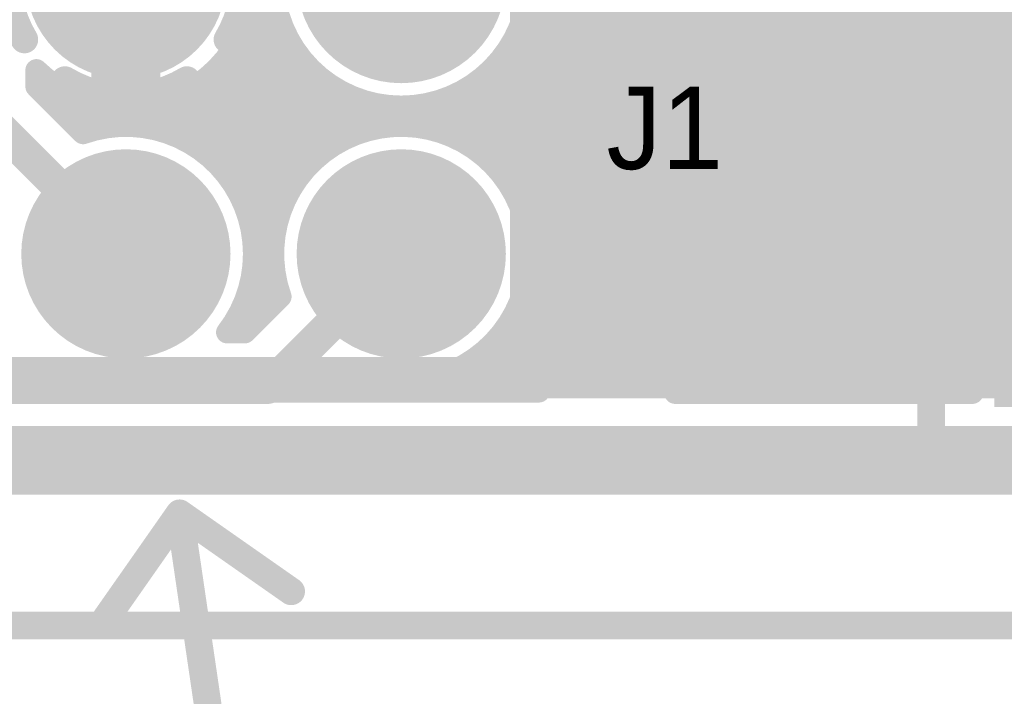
# Model space of a CAD drawing. Extents: x 7.17 to 14.1, y 4 to 11.75.
# Tile 65 of 214: x 9.1 to 9.45, y 5.73 to 5.98. Entities that reach past the tile are written whole.
import ezdxf

# ---------------------------------------------------------------- set-up
doc = ezdxf.new("R2010")
doc.units = 0
doc.layers.get('0').update_dxf_attribs({"linetype": 'CONTINUOUS'})
for name, color, linetype in [('BOTTOMLAYER', 5, 'CONTINUOUS'), ('BOTTOMSOLDER', 6, 'CONTINUOUS'), ('INTERNALPLANE1', 76, 'CONTINUOUS'), ('KEEPOUTLAYER', 6, 'CONTINUOUS'), ('MECHANICAL1', 6, 'CONTINUOUS'), ('MECHANICAL3', 76, 'CONTINUOUS'), ('MECHANICAL5', 56, 'CONTINUOUS'), ('MECHANICAL6', 56, 'CONTINUOUS'), ('MULTILAYER', 9, 'CONTINUOUS'), ('TOPLAYER', 1, 'CONTINUOUS'), ('TOPOVERLAY', 2, 'CONTINUOUS'), ('TOPSOLDER', 216, 'CONTINUOUS')]:
    doc.layers.add(name, color=color, linetype=linetype)

# ---------------------------------------------------------------- blocks, each defined once
blk = doc.blocks.new('HDR3X2_77')
at = {"layer": 'BOTTOMSOLDER', "const_width": 0.0365}
for points in [[(-0.01825, 0.1, 1), (0.01825, 0.1, 1)], [(0.08175, 0.1, 1), (0.11825, 0.1, 1)], [(0.18175, 0.1, 1), (0.21825, 0.1, 1)], [(0.08175, 0, 1), (0.11825, 0, 1)], [(0.18175, 0, 1), (0.21825, 0, 1)]]:
    blk.add_lwpolyline(points, format="xyb", close=True, dxfattribs=at)
at = {"layer": 'BOTTOMSOLDER'}
blk.add_solid([(-0.0365, -0.0365), (0.0365, -0.0365), (-0.0365, 0.0365), (0.0365, 0.0365)], dxfattribs=at)
at = {"layer": 'MULTILAYER', "const_width": 0.0325}
for points in [[(-0.01625, 0.1, 1), (0.01625, 0.1, 1)], [(0.08375, 0.1, 1), (0.11625, 0.1, 1)], [(0.18375, 0.1, 1), (0.21625, 0.1, 1)], [(0.08375, 0, 1), (0.11625, 0, 1)], [(0.18375, 0, 1), (0.21625, 0, 1)]]:
    blk.add_lwpolyline(points, format="xyb", close=True, dxfattribs=at)
at = {"layer": 'MULTILAYER'}
blk.add_solid([(-0.0325, -0.0325), (0.0325, -0.0325), (-0.0325, 0.0325), (0.0325, 0.0325)], dxfattribs=at)
at = {"layer": 'TOPOVERLAY', "const_width": 0.008}
for points in [[(-0.05, 0.15), (0.25, 0.15)], [(-0.05, -0.05), (-0.05, 0.15)], [(0.25, -0.05), (0.25, 0.15)], [(-0.05, -0.05), (0.25, -0.05)]]:
    blk.add_lwpolyline(points, dxfattribs=at)
at = {"layer": 'TOPOVERLAY', "const_width": 0.004}
for points in [[(-0.052, 0.15, 1), (-0.048, 0.15, 1)], [(-0.052, 0.15, 1), (-0.048, 0.15, 1)], [(0.248, 0.15, 1), (0.252, 0.15, 1)], [(0.248, 0.15, 1), (0.252, 0.15, 1)], [(-0.052, -0.05, 1), (-0.048, -0.05, 1)], [(-0.052, -0.05, 1), (-0.048, -0.05, 1)], [(0.248, -0.05, 1), (0.252, -0.05, 1)], [(0.248, -0.05, 1), (0.252, -0.05, 1)]]:
    blk.add_lwpolyline(points, format="xyb", close=True, dxfattribs=at)
at = {"layer": 'TOPSOLDER', "const_width": 0.0365}
for points in [[(-0.01825, 0.1, 1), (0.01825, 0.1, 1)], [(0.08175, 0.1, 1), (0.11825, 0.1, 1)], [(0.18175, 0.1, 1), (0.21825, 0.1, 1)], [(0.08175, 0, 1), (0.11825, 0, 1)], [(0.18175, 0, 1), (0.21825, 0, 1)]]:
    blk.add_lwpolyline(points, format="xyb", close=True, dxfattribs=at)
at = {"layer": 'TOPSOLDER'}
blk.add_solid([(-0.0365, -0.0365), (0.0365, -0.0365), (-0.0365, 0.0365), (0.0365, 0.0365)], dxfattribs=at)
blk = doc.blocks.new('COIL_COILTRONICS_UP2B_1161')
at = {"layer": 'TOPOVERLAY', "const_width": 0.01}
for points in [[(0.581988, -0.224409), (0.581988, 0.141732)], [(0.581988, -0.224409), (0.184351, -0.224409)]]:
    blk.add_lwpolyline(points, dxfattribs=at)
at = {"layer": 'TOPOVERLAY', "const_width": 0.005}
blk.add_lwpolyline([(0.579488, -0.224409, 1), (0.584488, -0.224409, 1)], format="xyb", close=True, dxfattribs=at)
blk.add_lwpolyline([(0.579488, -0.224409, 1), (0.584488, -0.224409, 1)], format="xyb", close=True, dxfattribs=at)
at = {"layer": 'TOPSOLDER'}
blk.add_solid([(0.566598, -0.201441), (0.566598, 0.201441), (0.383402, -0.201441), (0.383402, 0.201441)], dxfattribs=at)

msp = doc.modelspace()

# ---------------------------------------------------------------- linework, layer by layer
at = {"layer": 'BOTTOMLAYER'}
for points, const_width in [([(9.248798, 5.939529), (9.645269, 6.336)], 0.008), ([(9.253972, 5.937632), (9.65234, 6.336)], 0.008), ([(9.254764, 5.8465), (9.744264, 6.336)], 0.008), ([(9.258671, 5.93526), (9.659411, 6.336)], 0.008), ([(9.261835, 5.8465), (9.751335, 6.336)], 0.008), ([(9.262947, 5.932465), (9.666482, 6.336)], 0.008), ([(9.266828, 5.929275), (9.673553, 6.336)], 0.008), ([(9.268906, 5.8465), (9.758406, 6.336)], 0.008), ([(9.270327, 5.925703), (9.680624, 6.336)], 0.008), ([(9.273442, 5.921747), (9.687695, 6.336)], 0.008), ([(9.275977, 5.8465), (9.765477, 6.336)], 0.008), ([(9.276158, 5.917391), (9.694766, 6.336)], 0.008), ([(9.277549, 5.975351), (9.638198, 6.336)], 0.008), ([(9.27834, 5.877147), (9.737193, 6.336)], 0.008), ([(9.278443, 5.912605), (9.701837, 6.336)], 0.008), ([(9.280239, 5.907331), (9.708909, 6.336)], 0.008), ([(9.281229, 5.887107), (9.730122, 6.336)], 0.008), ([(9.281451, 5.901472), (9.71598, 6.336)], 0.008), ([(9.281904, 5.894853), (9.723051, 6.336)], 0.008), ([(9.283048, 5.8465), (9.772548, 6.336)], 0.008), ([(9.29012, 5.8465), (9.77962, 6.336)], 0.008), ([(9.297191, 5.8465), (9.786691, 6.336)], 0.008), ([(9.304262, 5.8465), (9.793762, 6.336)], 0.008), ([(9.311333, 5.8465), (9.800833, 6.336)], 0.008), ([(9.318404, 5.8465), (9.807904, 6.336)], 0.008), ([(9.325475, 5.8465), (9.814975, 6.336)], 0.008), ([(9.332546, 5.8465), (9.822046, 6.336)], 0.008), ([(9.339617, 5.8465), (9.829117, 6.336)], 0.008), ([(9.346688, 5.8465), (9.836188, 6.336)], 0.008), ([(9.35376, 5.8465), (9.84326, 6.336)], 0.008), ([(9.360831, 5.8465), (9.850331, 6.336)], 0.008), ([(9.367902, 5.8465), (9.857402, 6.336)], 0.008), ([(9.374973, 5.8465), (9.864473, 6.336)], 0.008), ([(9.382044, 5.8465), (9.871544, 6.336)], 0.008), ([(9.389115, 5.8465), (9.878615, 6.336)], 0.008), ([(9.396186, 5.8465), (9.885686, 6.336)], 0.008), ([(9.403257, 5.8465), (9.892757, 6.336)], 0.008), ([(9.410328, 5.8465), (9.899828, 6.336)], 0.008), ([(9.417399, 5.8465), (9.906899, 6.336)], 0.008), ([(9.42447, 5.8465), (9.91397, 6.336)], 0.008), ([(9.431542, 5.8465), (9.921042, 6.336)], 0.008), ([(9.438613, 5.8465), (9.928113, 6.336)], 0.008), ([(9.445684, 5.8465), (9.935184, 6.336)], 0.008), ([(9.452755, 5.8465), (9.942255, 6.336)], 0.008), ([(9.108671, 6.327483), (9.589653, 5.8465)], 0.008), ([(9.105135, 6.323947), (9.582582, 5.8465)], 0.008), ([(9.102904, 6.319107), (9.575511, 5.8465)], 0.008), ([(9.102904, 6.312036), (9.56844, 5.8465)], 0.008), ([(9.102904, 6.304965), (9.561369, 5.8465)], 0.008), ([(9.102904, 6.297894), (9.554298, 5.8465)], 0.008), ([(9.102904, 6.290823), (9.547227, 5.8465)], 0.008), ([(9.102904, 6.283752), (9.540155, 5.8465)], 0.008), ([(9.102904, 6.27668), (9.533084, 5.8465)], 0.008), ([(9.102904, 6.269609), (9.526013, 5.8465)], 0.008), ([(9.102904, 6.262538), (9.518942, 5.8465)], 0.008), ([(9.102904, 6.255467), (9.511871, 5.8465)], 0.008), ([(9.102904, 6.248396), (9.5048, 5.8465)], 0.008), ([(9.102904, 6.241325), (9.497729, 5.8465)], 0.008), ([(9.102904, 6.234254), (9.490658, 5.8465)], 0.008), ([(9.102904, 6.227183), (9.483587, 5.8465)], 0.008), ([(9.102904, 6.220112), (9.476516, 5.8465)], 0.008), ([(9.102904, 6.21304), (9.469444, 5.8465)], 0.008), ([(9.102904, 6.205969), (9.462373, 5.8465)], 0.008), ([(9.102904, 6.198898), (9.455302, 5.8465)], 0.008), ([(9.274396, 6.020335), (9.448231, 5.8465)], 0.008), ([(9.280205, 6.007455), (9.44116, 5.8465)], 0.008), ([(9.135404, 5.9525), (9.135404, 5.995)], 0.025), ([(9.281745, 5.998844), (9.434089, 5.8465)], 0.008), ([(9.281789, 5.991729), (9.427018, 5.8465)], 0.008), ([(9.176561, 5.973359), (9.18969, 5.986488)], 0.008), ([(9.181094, 5.986358), (9.194422, 5.97303)], 0.008), ([(9.280927, 5.985519), (9.419947, 5.8465)], 0.008), ([(9.149565, 5.939291), (9.191113, 5.980839)], 0.008), ([(9.179658, 5.980722), (9.221127, 5.939254)], 0.008), ([(9.279407, 5.979968), (9.412876, 5.8465)], 0.008), ([(9.154667, 5.937322), (9.193081, 5.975737)], 0.008), ([(9.177678, 5.975631), (9.216035, 5.937274)], 0.008), ([(9.277358, 5.974947), (9.405805, 5.8465)], 0.008), ([(9.159304, 5.934888), (9.195516, 5.9711)], 0.008), ([(9.175234, 5.971004), (9.211408, 5.93483)], 0.008), ([(9.274852, 5.970381), (9.398734, 5.8465)], 0.008), ([(9.163522, 5.932035), (9.198369, 5.966882)], 0.008), ([(9.172373, 5.966794), (9.207198, 5.931969)], 0.008), ([(9.271934, 5.966228), (9.391662, 5.8465)], 0.008), ([(9.102904, 5.955784), (9.102904, 5.961743)], 0.008), ([(9.167348, 5.928791), (9.201613, 5.963056)], 0.008), ([(9.16912, 5.962976), (9.20338, 5.928716)], 0.008), ([(9.268626, 5.962465), (9.384591, 5.8465)], 0.008), ([(9.102904, 5.956271), (9.105786, 5.959153)], 0.008), ([(9.102904, 5.958481), (9.121892, 5.939493)], 0.008), ([(9.165485, 5.95954), (9.199944, 5.925081)], 0.008), ([(9.170793, 5.925164), (9.20524, 5.959611)], 0.008), ([(9.264937, 5.959083), (9.37752, 5.8465)], 0.008), ([(9.102904, 5.955784), (9.119862, 5.938826)], 0.008), ([(9.106196, 5.952492), (9.109853, 5.956149)], 0.008), ([(9.109732, 5.948956), (9.114327, 5.953551)], 0.008), ([(9.143916, 5.940714), (9.157045, 5.953843)], 0.008), ([(9.157042, 5.953841), (9.194245, 5.916638)], 0.008), ([(9.161465, 5.956489), (9.196893, 5.921061)], 0.008), ([(9.173853, 5.921153), (9.209251, 5.956551)], 0.008), ([(9.17651, 5.916739), (9.213665, 5.953894)], 0.008), ([(9.213434, 5.954017), (9.226762, 5.94069)], 0.008), ([(9.256379, 5.953499), (9.363378, 5.8465)], 0.008), ([(9.260861, 5.956088), (9.370449, 5.8465)], 0.008), ([(9.113267, 5.945421), (9.119245, 5.951398)], 0.008), ([(9.115463, 5.952993), (9.127613, 5.940843)], 0.008), ([(9.116803, 5.941885), (9.124673, 5.949755)], 0.008), ([(9.146818, 5.949923), (9.190327, 5.906414)], 0.008), ([(9.15218, 5.951632), (9.192036, 5.911776)], 0.008), ([(9.178729, 5.911887), (9.218517, 5.951675)], 0.008), ([(9.18045, 5.906537), (9.223867, 5.949954)], 0.008), ([(9.224796, 5.949726), (9.233081, 5.941442)], 0.008), ([(9.243063, 5.940865), (9.255053, 5.952855)], 0.008), ([(9.24601, 5.949726), (9.26432, 5.931416)], 0.008), ([(9.251451, 5.951356), (9.356307, 5.8465)], 0.008), ([(9.082904, 5.9475), (9.135404, 5.895)], 0.012), ([(9.121298, 5.939309), (9.130725, 5.948736)], 0.008), ([(9.126083, 5.949444), (9.134047, 5.94148)], 0.008), ([(9.130276, 5.941216), (9.137612, 5.948552)], 0.008), ([(9.134079, 5.948519), (9.141499, 5.941099)], 0.008), ([(9.13758, 5.941449), (9.14581, 5.949679)], 0.008), ([(9.140849, 5.94882), (9.150788, 5.938881)], 0.008), ([(9.219781, 5.938797), (9.229821, 5.948836)], 0.008), ([(9.22913, 5.941075), (9.23657, 5.948515)], 0.008), ([(9.233033, 5.948561), (9.240358, 5.941235)], 0.008), ([(9.236611, 5.941484), (9.244531, 5.949404)], 0.008), ([(9.239943, 5.948722), (9.249285, 5.93938)], 0.008), ([(9.27182, 5.923916), (9.349236, 5.8465)], 0.008), ([(9.179286, 5.910384), (9.189224, 5.900445)], 0.008), ([(9.181568, 5.900583), (9.191607, 5.910623)], 0.008), ([(9.279784, 5.908881), (9.342165, 5.8465)], 0.008), ([(9.181503, 5.901095), (9.188923, 5.893675)], 0.008), ([(9.181889, 5.893834), (9.189329, 5.901274)], 0.008), ([(9.281639, 5.899954), (9.335094, 5.8465)], 0.008), ([(9.186904, 5.8465), (9.235404, 5.895)], 0.012), ([(9.181, 5.885873), (9.18892, 5.893793)], 0.008), ([(9.181884, 5.893643), (9.189848, 5.885679)], 0.008), ([(9.281846, 5.892677), (9.328022, 5.8465)], 0.008), ([(9.177549, 5.875351), (9.189539, 5.887341)], 0.008), ([(9.181247, 5.887209), (9.190288, 5.878168)], 0.008), ([(9.281094, 5.886358), (9.320951, 5.8465)], 0.008), ([(9.175769, 5.8665), (9.190875, 5.881606)], 0.008), ([(9.17862, 5.8665), (9.191578, 5.879458)], 0.008), ([(9.179897, 5.881488), (9.186752, 5.874633)], 0.008), ([(9.279658, 5.880723), (9.31388, 5.8465)], 0.008), ([(9.177989, 5.876325), (9.183217, 5.871097)], 0.008), ([(9.277678, 5.875631), (9.306809, 5.8465)], 0.008), ([(9.175608, 5.871635), (9.179681, 5.867561)], 0.008), ([(9.275234, 5.871004), (9.299738, 5.8465)], 0.008), ([(9.172146, 5.8665), (9.17862, 5.8665)], 0.008), ([(9.272373, 5.866794), (9.292667, 5.8465)], 0.008), ([(9.26912, 5.862976), (9.285596, 5.8465)], 0.008), ([(9.265485, 5.85954), (9.278525, 5.8465)], 0.008), ([(9.257042, 5.853841), (9.264383, 5.8465)], 0.008), ([(9.261465, 5.856489), (9.271454, 5.8465)], 0.008), ([(9.215188, 5.8465), (9.219862, 5.851174)], 0.008), ([(9.218572, 5.849884), (9.221956, 5.8465)], 0.008), ([(9.219409, 5.8465), (9.223073, 5.850165)], 0.008), ([(9.246818, 5.849923), (9.25024, 5.8465)], 0.008), ([(9.247693, 5.8465), (9.253257, 5.852064)], 0.008), ([(9.25218, 5.851632), (9.257312, 5.8465)], 0.008), ([(8.973904, 5.8465), (9.186904, 5.8465)], 0.012), ([(9.215188, 5.8465), (11.083404, 5.8465)], 0.008), ([(9.226083, 5.849444), (9.229027, 5.8465)], 0.008), ([(9.22648, 5.8465), (9.228932, 5.848953)], 0.008), ([(9.240622, 5.8465), (9.243297, 5.849175)], 0.008), ([(9.240849, 5.84882), (9.243169, 5.8465)], 0.008)]:
    msp.add_lwpolyline(points, dxfattribs=dict(at, const_width=const_width))
for points, const_width in [([(9.281904, 5.995, 1), (9.188904, 5.995, 1)], 0.008), ([(9.177658, 5.980722, 1), (9.181658, 5.980722, 1)], 0.004), ([(9.189113, 5.980839, 1), (9.193113, 5.980839, 1)], 0.004), ([(9.277407, 5.979968, 1), (9.281407, 5.979968, 1)], 0.004), ([(9.175678, 5.975631, 1), (9.179678, 5.975631, 1)], 0.004), ([(9.191081, 5.975737, 1), (9.195082, 5.975737, 1)], 0.004), ([(9.275358, 5.974947, 1), (9.279358, 5.974947, 1)], 0.004), ([(9.275549, 5.975351, 1), (9.279549, 5.975351, 1)], 0.004), ([(9.174561, 5.973359, 1), (9.178561, 5.973359, 1)], 0.004), ([(9.192422, 5.97303, 1), (9.196421, 5.97303, 1)], 0.004), ([(9.173234, 5.971004, 1), (9.177234, 5.971004, 1)], 0.004), ([(9.193516, 5.9711, 1), (9.197516, 5.9711, 1)], 0.004), ([(9.272852, 5.970381, 1), (9.276852, 5.970381, 1)], 0.004), ([(9.170373, 5.966794, 1), (9.174373, 5.966794, 1)], 0.004), ([(9.196369, 5.966882, 1), (9.200368, 5.966882, 1)], 0.004), ([(9.269934, 5.966228, 1), (9.273934, 5.966228, 1)], 0.004), ([(9.100904, 5.961743, 1), (9.104904, 5.961743, 1)], 0.004), ([(9.100904, 5.961743, 1), (9.104904, 5.961743, 1)], 0.004), ([(9.129154, 5.9525, 1), (9.141654, 5.9525, 1)], 0.0125), ([(9.16712, 5.962976, 1), (9.171119, 5.962976, 1)], 0.004), ([(9.199613, 5.963056, 1), (9.203613, 5.963056, 1)], 0.004), ([(9.266626, 5.962465, 1), (9.270626, 5.962465, 1)], 0.004), ([(9.100904, 5.958481, 1), (9.104904, 5.958481, 1)], 0.004), ([(9.103786, 5.959153, 1), (9.107786, 5.959153, 1)], 0.004), ([(9.163485, 5.95954, 1), (9.167485, 5.95954, 1)], 0.004), ([(9.20324, 5.959611, 1), (9.20724, 5.959611, 1)], 0.004), ([(9.262937, 5.959083, 1), (9.266937, 5.959083, 1)], 0.004), ([(9.100904, 5.956271, 1), (9.104904, 5.956271, 1)], 0.004), ([(9.100904, 5.955784, 1), (9.104904, 5.955784, 1)], 0.004), ([(9.100904, 5.955784, 1), (9.104904, 5.955784, 1)], 0.004), ([(9.107853, 5.956149, 1), (9.111853, 5.956149, 1)], 0.004), ([(9.112327, 5.953551, 1), (9.116327, 5.953551, 1)], 0.004), ([(9.155042, 5.953841, 1), (9.159042, 5.953841, 1)], 0.004), ([(9.155045, 5.953843, 1), (9.159045, 5.953843, 1)], 0.004), ([(9.159465, 5.956489, 1), (9.163465, 5.956489, 1)], 0.004), ([(9.207251, 5.956551, 1), (9.211251, 5.956551, 1)], 0.004), ([(9.211434, 5.954017, 1), (9.215434, 5.954017, 1)], 0.004), ([(9.211665, 5.953894, 1), (9.215665, 5.953894, 1)], 0.004), ([(9.254379, 5.953499, 1), (9.258379, 5.953499, 1)], 0.004), ([(9.258861, 5.956088, 1), (9.262861, 5.956088, 1)], 0.004), ([(9.104196, 5.952492, 1), (9.108196, 5.952492, 1)], 0.004), ([(9.113463, 5.952993, 1), (9.117463, 5.952993, 1)], 0.004), ([(9.117245, 5.951398, 1), (9.121245, 5.951398, 1)], 0.004), ([(9.122673, 5.949755, 1), (9.126673, 5.949755, 1)], 0.004), ([(9.144818, 5.949923, 1), (9.148818, 5.949923, 1)], 0.004), ([(9.15018, 5.951632, 1), (9.15418, 5.951632, 1)], 0.004), ([(9.216517, 5.951675, 1), (9.220517, 5.951675, 1)], 0.004), ([(9.221867, 5.949954, 1), (9.225867, 5.949954, 1)], 0.004), ([(9.222796, 5.949726, 1), (9.226796, 5.949726, 1)], 0.004), ([(9.24401, 5.949726, 1), (9.24801, 5.949726, 1)], 0.004), ([(9.249451, 5.951356, 1), (9.25345, 5.951356, 1)], 0.004), ([(9.253053, 5.952855, 1), (9.257053, 5.952855, 1)], 0.004), ([(9.107732, 5.948956, 1), (9.111732, 5.948956, 1)], 0.004), ([(9.124083, 5.949444, 1), (9.128083, 5.949444, 1)], 0.004), ([(9.128725, 5.948736, 1), (9.132725, 5.948736, 1)], 0.004), ([(9.132079, 5.948519, 1), (9.136079, 5.948519, 1)], 0.004), ([(9.135613, 5.948552, 1), (9.139613, 5.948552, 1)], 0.004), ([(9.138849, 5.94882, 1), (9.142849, 5.94882, 1)], 0.004), ([(9.143811, 5.949679, 1), (9.147811, 5.949679, 1)], 0.004), ([(9.227821, 5.948836, 1), (9.231821, 5.948836, 1)], 0.004), ([(9.231033, 5.948561, 1), (9.235033, 5.948561, 1)], 0.004), ([(9.23457, 5.948515, 1), (9.23857, 5.948515, 1)], 0.004), ([(9.237943, 5.948722, 1), (9.241943, 5.948722, 1)], 0.004), ([(9.242531, 5.949404, 1), (9.246531, 5.949404, 1)], 0.004), ([(9.111267, 5.945421, 1), (9.115267, 5.945421, 1)], 0.004), ([(9.114803, 5.941885, 1), (9.118803, 5.941885, 1)], 0.004), ([(9.119298, 5.939309, 1), (9.123298, 5.939309, 1)], 0.004), ([(9.119891, 5.939493, 1), (9.123891, 5.939493, 1)], 0.004), ([(9.125613, 5.940843, 1), (9.129613, 5.940843, 1)], 0.004), ([(9.128276, 5.941216, 1), (9.132276, 5.941216, 1)], 0.004), ([(9.132047, 5.94148, 1), (9.136047, 5.94148, 1)], 0.004), ([(9.13558, 5.941449, 1), (9.13958, 5.941449, 1)], 0.004), ([(9.139499, 5.941099, 1), (9.143499, 5.941099, 1)], 0.004), ([(9.141916, 5.940714, 1), (9.145916, 5.940714, 1)], 0.004), ([(9.147565, 5.939291, 1), (9.151565, 5.939291, 1)], 0.004), ([(9.219126, 5.939254, 1), (9.223126, 5.939254, 1)], 0.004), ([(9.224762, 5.94069, 1), (9.228762, 5.94069, 1)], 0.004), ([(9.22713, 5.941075, 1), (9.23113, 5.941075, 1)], 0.004), ([(9.231081, 5.941442, 1), (9.235081, 5.941442, 1)], 0.004), ([(9.234611, 5.941484, 1), (9.238611, 5.941484, 1)], 0.004), ([(9.238358, 5.941235, 1), (9.242358, 5.941235, 1)], 0.004), ([(9.241063, 5.940865, 1), (9.245063, 5.940865, 1)], 0.004), ([(9.246798, 5.939529, 1), (9.250798, 5.939529, 1)], 0.004), ([(9.247285, 5.93938, 1), (9.251285, 5.93938, 1)], 0.004), ([(9.117862, 5.938826, 1), (9.121862, 5.938826, 1)], 0.004), ([(9.117862, 5.938826, 1), (9.121862, 5.938826, 1)], 0.004), ([(9.148788, 5.938881, 1), (9.152788, 5.938881, 1)], 0.004), ([(9.152667, 5.937322, 1), (9.156667, 5.937322, 1)], 0.004), ([(9.214035, 5.937274, 1), (9.218035, 5.937274, 1)], 0.004), ([(9.217781, 5.938797, 1), (9.221781, 5.938797, 1)], 0.004), ([(9.251972, 5.937632, 1), (9.255972, 5.937632, 1)], 0.004), ([(9.157304, 5.934888, 1), (9.161304, 5.934888, 1)], 0.004), ([(9.161522, 5.932035, 1), (9.165522, 5.932035, 1)], 0.004), ([(9.205198, 5.931969, 1), (9.209198, 5.931969, 1)], 0.004), ([(9.209408, 5.93483, 1), (9.213408, 5.93483, 1)], 0.004), ([(9.256671, 5.93526, 1), (9.260671, 5.93526, 1)], 0.004), ([(9.260947, 5.932465, 1), (9.264947, 5.932465, 1)], 0.004), ([(9.165348, 5.928791, 1), (9.169348, 5.928791, 1)], 0.004), ([(9.20138, 5.928716, 1), (9.20538, 5.928716, 1)], 0.004), ([(9.26232, 5.931416, 1), (9.26632, 5.931416, 1)], 0.004), ([(9.264828, 5.929275, 1), (9.268828, 5.929275, 1)], 0.004), ([(9.168793, 5.925164, 1), (9.172793, 5.925164, 1)], 0.004), ([(9.197944, 5.925081, 1), (9.201944, 5.925081, 1)], 0.004), ([(9.268327, 5.925703, 1), (9.272327, 5.925703, 1)], 0.004), ([(9.171852, 5.921153, 1), (9.175852, 5.921153, 1)], 0.004), ([(9.26982, 5.923916, 1), (9.27382, 5.923916, 1)], 0.004), ([(9.271442, 5.921747, 1), (9.275442, 5.921747, 1)], 0.004), ([(9.194893, 5.921061, 1), (9.198893, 5.921061, 1)], 0.004), ([(9.17451, 5.916739, 1), (9.17851, 5.916739, 1)], 0.004), ([(9.192245, 5.916638, 1), (9.196245, 5.916638, 1)], 0.004), ([(9.274158, 5.917391, 1), (9.278158, 5.917391, 1)], 0.004), ([(9.176729, 5.911887, 1), (9.180729, 5.911887, 1)], 0.004), ([(9.177285, 5.910384, 1), (9.181285, 5.910384, 1)], 0.004), ([(9.189607, 5.910623, 1), (9.193607, 5.910623, 1)], 0.004), ([(9.190036, 5.911776, 1), (9.194036, 5.911776, 1)], 0.004), ([(9.276442, 5.912605, 1), (9.280442, 5.912605, 1)], 0.004), ([(9.277784, 5.908881, 1), (9.281784, 5.908881, 1)], 0.004), ([(9.278239, 5.907331, 1), (9.282239, 5.907331, 1)], 0.004), ([(9.17845, 5.906537, 1), (9.18245, 5.906537, 1)], 0.004), ([(9.188327, 5.906414, 1), (9.192327, 5.906414, 1)], 0.004), ([(9.179503, 5.901095, 1), (9.183503, 5.901095, 1)], 0.004), ([(9.179568, 5.900583, 1), (9.183568, 5.900583, 1)], 0.004), ([(9.187224, 5.900445, 1), (9.191224, 5.900445, 1)], 0.004), ([(9.187329, 5.901274, 1), (9.191329, 5.901274, 1)], 0.004), ([(9.279451, 5.901472, 1), (9.283451, 5.901472, 1)], 0.004), ([(9.279639, 5.899954, 1), (9.283639, 5.899954, 1)], 0.004), ([(9.132404, 5.895, 1), (9.138404, 5.895, 1)], 0.006), ([(9.232404, 5.895, 1), (9.238404, 5.895, 1)], 0.006), ([(9.179884, 5.893643, 1), (9.183884, 5.893643, 1)], 0.004), ([(9.179889, 5.893834, 1), (9.183889, 5.893834, 1)], 0.004), ([(9.179904, 5.895, 1), (9.183904, 5.895, 1)], 0.004), ([(9.179904, 5.895, 1), (9.183904, 5.895, 1)], 0.004), ([(9.18692, 5.893793, 1), (9.19092, 5.893793, 1)], 0.004), ([(9.186923, 5.893675, 1), (9.190923, 5.893675, 1)], 0.004), ([(9.279846, 5.892677, 1), (9.283846, 5.892677, 1)], 0.004), ([(9.279904, 5.895, 1), (9.283904, 5.895, 1)], 0.004), ([(9.279904, 5.895, 1), (9.283904, 5.895, 1)], 0.004), ([(9.279904, 5.894853, 1), (9.283904, 5.894853, 1)], 0.004), ([(9.178999, 5.885873, 1), (9.182999, 5.885873, 1)], 0.004), ([(9.179247, 5.887209, 1), (9.183247, 5.887209, 1)], 0.004), ([(9.187539, 5.887341, 1), (9.191539, 5.887341, 1)], 0.004), ([(9.187848, 5.885679, 1), (9.191848, 5.885679, 1)], 0.004), ([(9.279094, 5.886358, 1), (9.283094, 5.886358, 1)], 0.004), ([(9.279229, 5.887107, 1), (9.283229, 5.887107, 1)], 0.004), ([(9.177897, 5.881488, 1), (9.181897, 5.881488, 1)], 0.004), ([(9.188875, 5.881606, 1), (9.192875, 5.881606, 1)], 0.004), ([(9.189578, 5.879458, 1), (9.193578, 5.879458, 1)], 0.004), ([(9.189578, 5.879458, 1), (9.193578, 5.879458, 1)], 0.004), ([(9.277658, 5.880723, 1), (9.281658, 5.880723, 1)], 0.004), ([(9.175549, 5.875351, 1), (9.179549, 5.875351, 1)], 0.004), ([(9.175989, 5.876325, 1), (9.179989, 5.876325, 1)], 0.004), ([(9.184752, 5.874633, 1), (9.188752, 5.874633, 1)], 0.004), ([(9.188288, 5.878168, 1), (9.192288, 5.878168, 1)], 0.004), ([(9.275678, 5.875631, 1), (9.279678, 5.875631, 1)], 0.004), ([(9.27634, 5.877147, 1), (9.28034, 5.877147, 1)], 0.004), ([(9.173608, 5.871635, 1), (9.177608, 5.871635, 1)], 0.004), ([(9.181217, 5.871097, 1), (9.185217, 5.871097, 1)], 0.004), ([(9.177681, 5.867561, 1), (9.181681, 5.867561, 1)], 0.004), ([(9.273234, 5.871004, 1), (9.277234, 5.871004, 1)], 0.004), ([(9.170146, 5.8665, 1), (9.174146, 5.8665, 1)], 0.004), ([(9.170146, 5.8665, 1), (9.174146, 5.8665, 1)], 0.004), ([(9.173769, 5.8665, 1), (9.177769, 5.8665, 1)], 0.004), ([(9.17662, 5.8665, 1), (9.18062, 5.8665, 1)], 0.004), ([(9.17662, 5.8665, 1), (9.18062, 5.8665, 1)], 0.004), ([(9.270373, 5.866794, 1), (9.274373, 5.866794, 1)], 0.004), ([(9.267119, 5.862976, 1), (9.271119, 5.862976, 1)], 0.004), ([(9.263485, 5.85954, 1), (9.267485, 5.85954, 1)], 0.004), ([(9.255042, 5.853841, 1), (9.259042, 5.853841, 1)], 0.004), ([(9.259465, 5.856489, 1), (9.263465, 5.856489, 1)], 0.004), ([(9.216572, 5.849884, 1), (9.220572, 5.849884, 1)], 0.004), ([(9.217862, 5.851174, 1), (9.221862, 5.851174, 1)], 0.004), ([(9.217862, 5.851174, 1), (9.221862, 5.851174, 1)], 0.004), ([(9.221073, 5.850165, 1), (9.225073, 5.850165, 1)], 0.004), ([(9.244818, 5.849923, 1), (9.248818, 5.849923, 1)], 0.004), ([(9.25018, 5.851632, 1), (9.25418, 5.851632, 1)], 0.004), ([(9.251257, 5.852064, 1), (9.255257, 5.852064, 1)], 0.004), ([(9.183904, 5.8465, 1), (9.189904, 5.8465, 1)], 0.006), ([(9.183904, 5.8465, 1), (9.189904, 5.8465, 1)], 0.006), ([(9.213188, 5.8465, 1), (9.217188, 5.8465, 1)], 0.004), ([(9.213188, 5.8465, 1), (9.217188, 5.8465, 1)], 0.004), ([(9.217409, 5.8465, 1), (9.221409, 5.8465, 1)], 0.004), ([(9.219956, 5.8465, 1), (9.223956, 5.8465, 1)], 0.004), ([(9.224083, 5.849444, 1), (9.228083, 5.849444, 1)], 0.004), ([(9.22448, 5.8465, 1), (9.22848, 5.8465, 1)], 0.004), ([(9.226932, 5.848953, 1), (9.230932, 5.848953, 1)], 0.004), ([(9.227027, 5.8465, 1), (9.231027, 5.8465, 1)], 0.004), ([(9.238622, 5.8465, 1), (9.242622, 5.8465, 1)], 0.004), ([(9.238849, 5.84882, 1), (9.242849, 5.84882, 1)], 0.004), ([(9.241169, 5.8465, 1), (9.245169, 5.8465, 1)], 0.004), ([(9.241297, 5.849175, 1), (9.245297, 5.849175, 1)], 0.004), ([(9.245693, 5.8465, 1), (9.249693, 5.8465, 1)], 0.004), ([(9.24824, 5.8465, 1), (9.25224, 5.8465, 1)], 0.004), ([(9.252764, 5.8465, 1), (9.256764, 5.8465, 1)], 0.004), ([(9.255311, 5.8465, 1), (9.259312, 5.8465, 1)], 0.004), ([(9.259835, 5.8465, 1), (9.263835, 5.8465, 1)], 0.004), ([(9.262383, 5.8465, 1), (9.266383, 5.8465, 1)], 0.004), ([(9.266906, 5.8465, 1), (9.270906, 5.8465, 1)], 0.004), ([(9.269454, 5.8465, 1), (9.273454, 5.8465, 1)], 0.004), ([(9.273977, 5.8465, 1), (9.277977, 5.8465, 1)], 0.004), ([(9.276525, 5.8465, 1), (9.280525, 5.8465, 1)], 0.004), ([(9.281049, 5.8465, 1), (9.285049, 5.8465, 1)], 0.004), ([(9.283596, 5.8465, 1), (9.287596, 5.8465, 1)], 0.004), ([(9.28812, 5.8465, 1), (9.29212, 5.8465, 1)], 0.004), ([(9.290667, 5.8465, 1), (9.294667, 5.8465, 1)], 0.004), ([(9.295191, 5.8465, 1), (9.299191, 5.8465, 1)], 0.004), ([(9.297738, 5.8465, 1), (9.301738, 5.8465, 1)], 0.004), ([(9.302262, 5.8465, 1), (9.306262, 5.8465, 1)], 0.004), ([(9.304809, 5.8465, 1), (9.308809, 5.8465, 1)], 0.004), ([(9.309333, 5.8465, 1), (9.313333, 5.8465, 1)], 0.004), ([(9.31188, 5.8465, 1), (9.31588, 5.8465, 1)], 0.004), ([(9.316404, 5.8465, 1), (9.320404, 5.8465, 1)], 0.004), ([(9.318951, 5.8465, 1), (9.322951, 5.8465, 1)], 0.004), ([(9.323475, 5.8465, 1), (9.327475, 5.8465, 1)], 0.004), ([(9.326023, 5.8465, 1), (9.330023, 5.8465, 1)], 0.004), ([(9.330546, 5.8465, 1), (9.334546, 5.8465, 1)], 0.004), ([(9.333094, 5.8465, 1), (9.337094, 5.8465, 1)], 0.004), ([(9.337617, 5.8465, 1), (9.341617, 5.8465, 1)], 0.004), ([(9.340165, 5.8465, 1), (9.344165, 5.8465, 1)], 0.004), ([(9.344688, 5.8465, 1), (9.348688, 5.8465, 1)], 0.004), ([(9.347236, 5.8465, 1), (9.351236, 5.8465, 1)], 0.004), ([(9.35176, 5.8465, 1), (9.355759, 5.8465, 1)], 0.004), ([(9.354307, 5.8465, 1), (9.358307, 5.8465, 1)], 0.004), ([(9.358831, 5.8465, 1), (9.362831, 5.8465, 1)], 0.004), ([(9.361378, 5.8465, 1), (9.365378, 5.8465, 1)], 0.004), ([(9.365902, 5.8465, 1), (9.369902, 5.8465, 1)], 0.004), ([(9.368449, 5.8465, 1), (9.372449, 5.8465, 1)], 0.004), ([(9.372973, 5.8465, 1), (9.376973, 5.8465, 1)], 0.004), ([(9.37552, 5.8465, 1), (9.37952, 5.8465, 1)], 0.004), ([(9.380044, 5.8465, 1), (9.384044, 5.8465, 1)], 0.004), ([(9.382591, 5.8465, 1), (9.386591, 5.8465, 1)], 0.004), ([(9.387115, 5.8465, 1), (9.391115, 5.8465, 1)], 0.004), ([(9.389662, 5.8465, 1), (9.393662, 5.8465, 1)], 0.004), ([(9.394186, 5.8465, 1), (9.398186, 5.8465, 1)], 0.004), ([(9.396733, 5.8465, 1), (9.400733, 5.8465, 1)], 0.004), ([(9.401257, 5.8465, 1), (9.405257, 5.8465, 1)], 0.004), ([(9.403805, 5.8465, 1), (9.407805, 5.8465, 1)], 0.004), ([(9.408328, 5.8465, 1), (9.412328, 5.8465, 1)], 0.004), ([(9.410876, 5.8465, 1), (9.414876, 5.8465, 1)], 0.004), ([(9.415399, 5.8465, 1), (9.419399, 5.8465, 1)], 0.004), ([(9.417947, 5.8465, 1), (9.421947, 5.8465, 1)], 0.004), ([(9.42247, 5.8465, 1), (9.426471, 5.8465, 1)], 0.004), ([(9.425018, 5.8465, 1), (9.429018, 5.8465, 1)], 0.004), ([(9.429542, 5.8465, 1), (9.433542, 5.8465, 1)], 0.004), ([(9.432089, 5.8465, 1), (9.436089, 5.8465, 1)], 0.004), ([(9.436613, 5.8465, 1), (9.440613, 5.8465, 1)], 0.004), ([(9.43916, 5.8465, 1), (9.44316, 5.8465, 1)], 0.004), ([(9.443684, 5.8465, 1), (9.447684, 5.8465, 1)], 0.004), ([(9.446231, 5.8465, 1), (9.450231, 5.8465, 1)], 0.004), ([(9.450755, 5.8465, 1), (9.454755, 5.8465, 1)], 0.004), ([(9.453302, 5.8465, 1), (9.457302, 5.8465, 1)], 0.004)]:
    msp.add_lwpolyline(points, format="xyb", close=True, dxfattribs=dict(at, const_width=const_width))
at = {"layer": 'BOTTOMLAYER', "const_width": 0.008}
for points in [[(9.181904, 5.995, -0.664026), (9.102904, 5.961743)], [(9.119862, 5.938826, -0.517939), (9.181904, 5.895)], [(9.191578, 5.879458, -1.186757), (9.281904, 5.895)], [(9.181904, 5.895, -0.166444), (9.172146, 5.8665)], [(9.281904, 5.895, -0.517939), (9.219862, 5.851174)]]:
    msp.add_lwpolyline(points, format="xyb", dxfattribs=at)
at = {"layer": 'INTERNALPLANE1'}
for points, const_width in [([(9.216404, 5.995, 1), (9.254404, 5.995, 1)], 0.038), ([(9.096046, 5.972853, 1), (9.101046, 5.972853, 1)], 0.005), ([(9.169762, 5.972853, 1), (9.174762, 5.972853, 1)], 0.005), ([(9.110757, 5.958142, 1), (9.115757, 5.958142, 1)], 0.005), ([(9.155051, 5.958142, 1), (9.160051, 5.958142, 1)], 0.005), ([(9.116404, 5.895, 1), (9.154404, 5.895, 1)], 0.038), ([(9.216404, 5.895, 1), (9.254404, 5.895, 1)], 0.038)]:
    msp.add_lwpolyline(points, format="xyb", close=True, dxfattribs=dict(at, const_width=const_width))
at = {"layer": 'INTERNALPLANE1', "const_width": 0.01}
for points in [[(9.098546, 5.972853, -0.277325), (9.098546, 6.017147)], [(9.172262, 6.017147, -0.277325), (9.172262, 5.972853)], [(9.157551, 5.958142, -0.277325), (9.113257, 5.958142)]]:
    msp.add_lwpolyline(points, format="xyb", dxfattribs=at)
at = {"layer": 'KEEPOUTLAYER', "const_width": 0.025}
msp.add_lwpolyline([(7.179904, 5.82), (11.109904, 5.82)], dxfattribs=at)
at = {"layer": 'MECHANICAL1', "const_width": 0.01}
for points in [[(9.279904, 5.8525), (9.279904, 6.0375)], [(8.989904, 5.8525), (9.279904, 5.8525)]]:
    msp.add_lwpolyline(points, dxfattribs=at)
at = {"layer": 'MECHANICAL1', "const_width": 0.005}
msp.add_lwpolyline([(9.277404, 5.8525, 1), (9.282404, 5.8525, 1)], format="xyb", close=True, dxfattribs=at)
msp.add_lwpolyline([(9.277404, 5.8525, 1), (9.282404, 5.8525, 1)], format="xyb", close=True, dxfattribs=at)
at = {"layer": 'MECHANICAL3', "const_width": 0.01}
msp.add_lwpolyline([(7.179904, 5.82), (11.109904, 5.82)], dxfattribs=at)
at = {"layer": 'MECHANICAL5', "const_width": 0.01}
for points in [[(9.126513, 5.760249), (9.154904, 5.800795)], [(9.154904, 5.800795), (9.195404, 5.525)], [(9.154904, 5.800795), (9.19545, 5.772405)]]:
    msp.add_lwpolyline(points, dxfattribs=at)
at = {"layer": 'MECHANICAL5', "const_width": 0.005}
for points in [[(9.152404, 5.800795, 1), (9.157404, 5.800795, 1)], [(9.152404, 5.800795, 1), (9.157404, 5.800795, 1)], [(9.152404, 5.800795, 1), (9.157404, 5.800795, 1)], [(9.19295, 5.772405, 1), (9.19795, 5.772405, 1)], [(9.124013, 5.760249, 1), (9.129013, 5.760249, 1)]]:
    msp.add_lwpolyline(points, format="xyb", close=True, dxfattribs=at)
at = {"layer": 'MECHANICAL6', "const_width": 0.01}
msp.add_lwpolyline([(7.179904, 5.76), (9.629904, 5.76)], dxfattribs=at)
at = {"layer": 'MULTILAYER', "const_width": 0.01}
msp.add_lwpolyline([(7.179904, 5.82), (11.109904, 5.82)], dxfattribs=at)
at = {"layer": 'TOPLAYER'}
for points, const_width in [([(9.395, 5.8445), (9.395, 6.834817)], 0.008), ([(9.39, 5.8445), (9.39, 6.82984)], 0.008), ([(9.385, 5.8445), (9.385, 6.824863)], 0.008), ([(9.38, 5.8445), (9.38, 6.819887)], 0.008), ([(9.375, 5.8445), (9.375, 6.81491)], 0.008), ([(9.37, 5.8445), (9.37, 6.809933)], 0.008), ([(9.365, 5.8445), (9.365, 6.804956)], 0.008), ([(9.36, 5.8445), (9.36, 6.799979)], 0.008), ([(9.355, 5.8445), (9.355, 6.795003)], 0.008), ([(9.35, 5.8445), (9.35, 6.790026)], 0.008), ([(9.345, 5.8445), (9.345, 6.785049)], 0.008), ([(9.34, 5.8445), (9.34, 6.780072)], 0.008), ([(9.335, 5.8445), (9.335, 6.775096)], 0.008), ([(9.334904, 5.8445), (9.334904, 6.745)], 0.008), ([(9.4, 5.8445), (9.4, 6.15)], 0.008), ([(9.405, 5.8445), (9.405, 6.15)], 0.008), ([(9.41, 5.8445), (9.41, 6.15)], 0.008), ([(9.415, 5.8445), (9.415, 6.15)], 0.008), ([(9.42, 5.8445), (9.42, 6.15)], 0.008), ([(9.425, 5.8445), (9.425, 6.15)], 0.008), ([(9.43, 5.8445), (9.43, 6.15)], 0.008), ([(9.435, 5.8445), (9.435, 6.15)], 0.008), ([(9.44, 5.8445), (9.44, 6.15)], 0.008), ([(9.442834, 5.8445), (9.442834, 6.030598)], 0.008), ([(9.334904, 5.98), (9.442834, 5.98)], 0.008), ([(9.334904, 5.975), (9.442834, 5.975)], 0.008), ([(9.334904, 5.97), (9.442834, 5.97)], 0.008), ([(9.334904, 5.965), (9.442834, 5.965)], 0.008), ([(9.334904, 5.96), (9.442834, 5.96)], 0.008), ([(9.334904, 5.955), (9.442834, 5.955)], 0.008), ([(9.334904, 5.95), (9.442834, 5.95)], 0.008), ([(9.334904, 5.945), (9.442834, 5.945)], 0.008), ([(9.334904, 5.94), (9.442834, 5.94)], 0.008), ([(9.446834, 5.931), (9.652275, 5.931)], 0.025), ([(9.334904, 5.935), (9.442834, 5.935)], 0.008), ([(9.334904, 5.93), (9.442834, 5.93)], 0.008), ([(9.334904, 5.925), (9.442834, 5.925)], 0.008), ([(9.334904, 5.92), (9.442834, 5.92)], 0.008), ([(9.334904, 5.915), (9.442834, 5.915)], 0.008), ([(9.334904, 5.91), (9.442834, 5.91)], 0.008), ([(9.334904, 5.905), (9.442834, 5.905)], 0.008), ([(9.334904, 5.9), (9.442834, 5.9)], 0.008), ([(9.334904, 5.895), (9.442834, 5.895)], 0.008), ([(9.334904, 5.89), (9.442834, 5.89)], 0.008), ([(9.334904, 5.885), (9.442834, 5.885)], 0.008), ([(9.334904, 5.88), (9.442834, 5.88)], 0.008), ([(9.334904, 5.875), (9.442834, 5.875)], 0.008), ([(9.334904, 5.87), (9.442834, 5.87)], 0.008), ([(9.334904, 5.865), (9.442834, 5.865)], 0.008), ([(9.334904, 5.86), (9.442834, 5.86)], 0.008), ([(9.334904, 5.855), (9.442834, 5.855)], 0.008), ([(9.334904, 5.85), (9.442834, 5.85)], 0.008), ([(9.334904, 5.845), (9.442834, 5.845)], 0.008), ([(9.334904, 5.8445), (9.442834, 5.8445)], 0.008)]:
    msp.add_lwpolyline(points, dxfattribs=dict(at, const_width=const_width))
for points, const_width in [([(9.332904, 5.98, 1), (9.336904, 5.98, 1)], 0.004), ([(9.440834, 5.98, 1), (9.444834, 5.98, 1)], 0.004), ([(9.332904, 5.975, 1), (9.336904, 5.975, 1)], 0.004), ([(9.440834, 5.975, 1), (9.444834, 5.975, 1)], 0.004), ([(9.332904, 5.97, 1), (9.336904, 5.97, 1)], 0.004), ([(9.440834, 5.97, 1), (9.444834, 5.97, 1)], 0.004), ([(9.332904, 5.965, 1), (9.336904, 5.965, 1)], 0.004), ([(9.440834, 5.965, 1), (9.444834, 5.965, 1)], 0.004), ([(9.332904, 5.96, 1), (9.336904, 5.96, 1)], 0.004), ([(9.440834, 5.96, 1), (9.444834, 5.96, 1)], 0.004), ([(9.332904, 5.955, 1), (9.336904, 5.955, 1)], 0.004), ([(9.440834, 5.955, 1), (9.444834, 5.955, 1)], 0.004), ([(9.332904, 5.95, 1), (9.336904, 5.95, 1)], 0.004), ([(9.440834, 5.95, 1), (9.444834, 5.95, 1)], 0.004), ([(9.332904, 5.945, 1), (9.336904, 5.945, 1)], 0.004), ([(9.440834, 5.945, 1), (9.444834, 5.945, 1)], 0.004), ([(9.332904, 5.94, 1), (9.336904, 5.94, 1)], 0.004), ([(9.440584, 5.931, 1), (9.453084, 5.931, 1)], 0.0125), ([(9.440834, 5.94, 1), (9.444834, 5.94, 1)], 0.004), ([(9.332904, 5.935, 1), (9.336904, 5.935, 1)], 0.004), ([(9.440834, 5.935, 1), (9.444834, 5.935, 1)], 0.004), ([(9.332904, 5.93, 1), (9.336904, 5.93, 1)], 0.004), ([(9.440834, 5.93, 1), (9.444834, 5.93, 1)], 0.004), ([(9.332904, 5.925, 1), (9.336904, 5.925, 1)], 0.004), ([(9.440834, 5.925, 1), (9.444834, 5.925, 1)], 0.004), ([(9.332904, 5.92, 1), (9.336904, 5.92, 1)], 0.004), ([(9.440834, 5.92, 1), (9.444834, 5.92, 1)], 0.004), ([(9.332904, 5.915, 1), (9.336904, 5.915, 1)], 0.004), ([(9.440834, 5.915, 1), (9.444834, 5.915, 1)], 0.004), ([(9.332904, 5.91, 1), (9.336904, 5.91, 1)], 0.004), ([(9.440834, 5.91, 1), (9.444834, 5.91, 1)], 0.004), ([(9.332904, 5.905, 1), (9.336904, 5.905, 1)], 0.004), ([(9.440834, 5.905, 1), (9.444834, 5.905, 1)], 0.004), ([(9.332904, 5.9, 1), (9.336904, 5.9, 1)], 0.004), ([(9.440834, 5.9, 1), (9.444834, 5.9, 1)], 0.004), ([(9.332904, 5.895, 1), (9.336904, 5.895, 1)], 0.004), ([(9.440834, 5.895, 1), (9.444834, 5.895, 1)], 0.004), ([(9.332904, 5.89, 1), (9.336904, 5.89, 1)], 0.004), ([(9.440834, 5.89, 1), (9.444834, 5.89, 1)], 0.004), ([(9.332904, 5.885, 1), (9.336904, 5.885, 1)], 0.004), ([(9.440834, 5.885, 1), (9.444834, 5.885, 1)], 0.004), ([(9.332904, 5.88, 1), (9.336904, 5.88, 1)], 0.004), ([(9.440834, 5.88, 1), (9.444834, 5.88, 1)], 0.004), ([(9.332904, 5.875, 1), (9.336904, 5.875, 1)], 0.004), ([(9.440834, 5.875, 1), (9.444834, 5.875, 1)], 0.004), ([(9.332904, 5.87, 1), (9.336904, 5.87, 1)], 0.004), ([(9.440834, 5.87, 1), (9.444834, 5.87, 1)], 0.004), ([(9.332904, 5.865, 1), (9.336904, 5.865, 1)], 0.004), ([(9.440834, 5.865, 1), (9.444834, 5.865, 1)], 0.004), ([(9.332904, 5.86, 1), (9.336904, 5.86, 1)], 0.004), ([(9.440834, 5.86, 1), (9.444834, 5.86, 1)], 0.004), ([(9.332904, 5.855, 1), (9.336904, 5.855, 1)], 0.004), ([(9.440834, 5.855, 1), (9.444834, 5.855, 1)], 0.004), ([(9.332904, 5.85, 1), (9.336904, 5.85, 1)], 0.004), ([(9.440834, 5.85, 1), (9.444834, 5.85, 1)], 0.004), ([(9.332904, 5.845, 1), (9.336904, 5.845, 1)], 0.004), ([(9.332904, 5.8445, 1), (9.336904, 5.8445, 1)], 0.004), ([(9.332904, 5.8445, 1), (9.336904, 5.8445, 1)], 0.004), ([(9.333, 5.8445, 1), (9.337, 5.8445, 1)], 0.004), ([(9.338, 5.8445, 1), (9.342, 5.8445, 1)], 0.004), ([(9.343, 5.8445, 1), (9.347, 5.8445, 1)], 0.004), ([(9.348, 5.8445, 1), (9.352, 5.8445, 1)], 0.004), ([(9.353, 5.8445, 1), (9.357, 5.8445, 1)], 0.004), ([(9.358, 5.8445, 1), (9.362, 5.8445, 1)], 0.004), ([(9.363, 5.8445, 1), (9.367, 5.8445, 1)], 0.004), ([(9.368, 5.8445, 1), (9.372, 5.8445, 1)], 0.004), ([(9.373, 5.8445, 1), (9.377, 5.8445, 1)], 0.004), ([(9.378, 5.8445, 1), (9.382, 5.8445, 1)], 0.004), ([(9.383, 5.8445, 1), (9.387, 5.8445, 1)], 0.004), ([(9.388, 5.8445, 1), (9.392, 5.8445, 1)], 0.004), ([(9.393, 5.8445, 1), (9.397, 5.8445, 1)], 0.004), ([(9.398, 5.8445, 1), (9.402, 5.8445, 1)], 0.004), ([(9.403, 5.8445, 1), (9.407, 5.8445, 1)], 0.004), ([(9.408, 5.8445, 1), (9.412, 5.8445, 1)], 0.004), ([(9.413, 5.8445, 1), (9.417, 5.8445, 1)], 0.004), ([(9.418, 5.8445, 1), (9.422, 5.8445, 1)], 0.004), ([(9.423, 5.8445, 1), (9.427, 5.8445, 1)], 0.004), ([(9.428, 5.8445, 1), (9.432, 5.8445, 1)], 0.004), ([(9.433, 5.8445, 1), (9.437, 5.8445, 1)], 0.004), ([(9.438, 5.8445, 1), (9.442, 5.8445, 1)], 0.004), ([(9.440834, 5.845, 1), (9.444834, 5.845, 1)], 0.004), ([(9.440834, 5.8445, 1), (9.444834, 5.8445, 1)], 0.004), ([(9.440834, 5.8445, 1), (9.444834, 5.8445, 1)], 0.004)]:
    msp.add_lwpolyline(points, format="xyb", close=True, dxfattribs=dict(at, const_width=const_width))

# ---------------------------------------------------------------- block references
for name, p, rotation in [('COIL_COILTRONICS_UP2B_1161', (9.652275, 6.406), 270), ('HDR3X2_77', (9.035404, 5.895), 360)]:
    msp.add_blockref(name, p, dxfattribs=dict(rotation=rotation))

# ---------------------------------------------------------------- texts
at = {"layer": 'TOPOVERLAY'}
msp.add_text('J1', height=0.03, dxfattribs=at).set_placement((9.309904, 5.925795))

doc.saveas('drawing.dxf')
